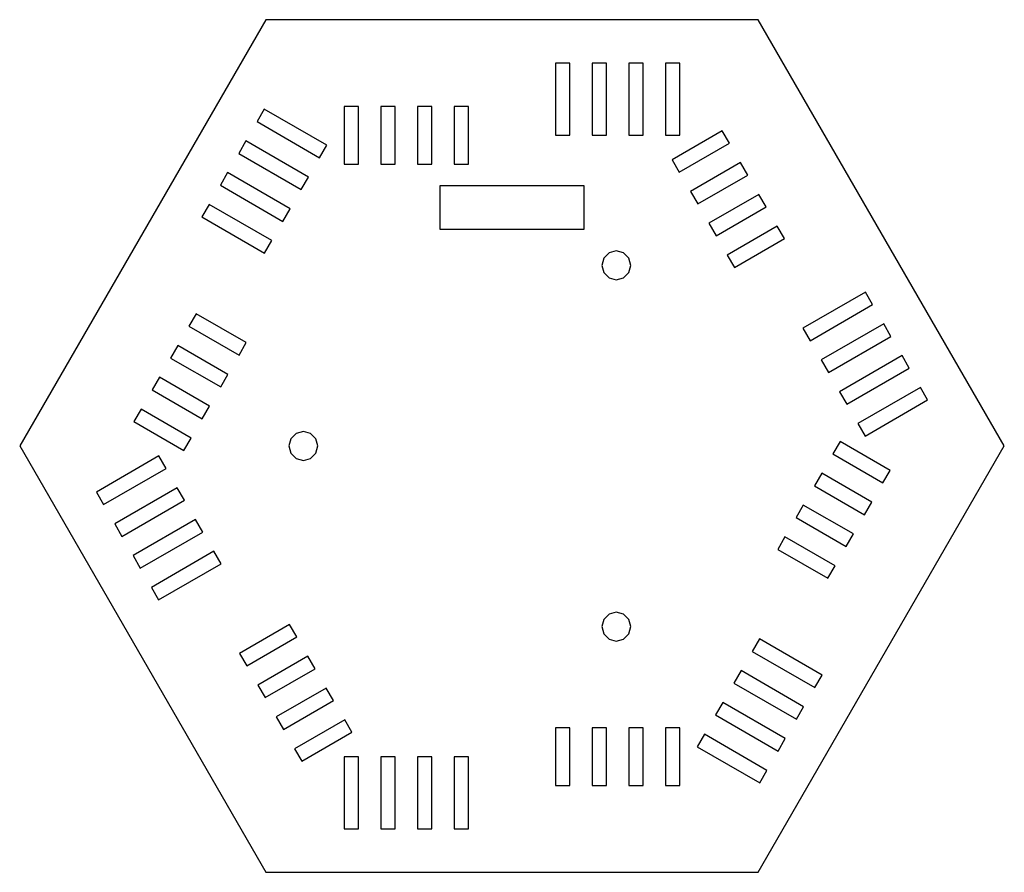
# Model space of a CAD drawing. Extents: x -36 to 36, y -31 to 318.
# Tile 1 of 2: x -36 to 36, y -31 to 31. Entities that reach past the tile are written whole.
import ezdxf

# ---------------------------------------------------------------- set-up
doc = ezdxf.new("R2010")
doc.units = 0

msp = doc.modelspace()

# ---------------------------------------------------------------- linework, layer by layer
for p, q in [((-18.1673, 31.4679), (-36.3347, 0.000161)), ((18.1673, 31.4679), (-18.1673, 31.4679)), ((36.3347, 0.000161), (18.1673, 31.4679)), ((4.26666, 28.2675), (3.2, 28.2675)), ((3.2, 28.2675), (3.2, 22.9335)), ((4.26666, 22.9335), (4.26666, 28.2675)), ((6.97599, 28.2675), (5.90933, 28.2675)), ((5.90933, 28.2675), (5.90933, 22.9335)), ((6.97599, 22.9335), (6.97599, 28.2675)), ((8.61866, 28.2675), (8.61866, 22.9335)), ((9.68532, 28.2675), (8.61866, 28.2675)), ((9.68532, 22.9335), (9.68532, 28.2675)), ((11.328, 28.2675), (11.328, 22.9335)), ((12.3947, 28.2675), (11.328, 28.2675)), ((12.3947, 22.9335), (12.3947, 28.2675)), ((-18.2823, 24.8667), (-18.8156, 23.9439)), ((-13.6635, 22.1997), (-18.2823, 24.8667)), ((-11.328, 25.0671), (-12.3947, 25.0671)), ((-12.3947, 25.0671), (-12.3947, 20.7999)), ((-11.328, 20.7999), (-11.328, 25.0671)), ((-8.61866, 25.0671), (-9.68532, 25.0671)), ((-9.68532, 25.0671), (-9.68532, 20.7999)), ((-8.61866, 20.7999), (-8.61866, 25.0671)), ((-5.90933, 25.0671), (-6.97599, 25.0671)), ((-6.97599, 25.0671), (-6.97599, 20.7999)), ((-5.90933, 20.7999), (-5.90933, 25.0671)), ((-4.26666, 25.0671), (-4.26666, 20.7999)), ((-3.2, 25.0671), (-4.26666, 25.0671)), ((-3.2, 20.7999), (-3.2, 25.0671)), ((-18.8156, 23.9439), (-14.1968, 21.2769)), ((15.511, 23.2665), (11.816, 21.1329)), ((16.0443, 22.3437), (15.511, 23.2665)), ((3.2, 22.9335), (4.26666, 22.9335)), ((5.90933, 22.9335), (6.97599, 22.9335)), ((8.61866, 22.9335), (9.68532, 22.9335)), ((11.328, 22.9335), (12.3947, 22.9335)), ((-19.637, 22.5215), (-20.1703, 21.5986)), ((-15.0182, 19.8545), (-19.637, 22.5215)), ((-14.1968, 21.2769), (-13.6635, 22.1997)), ((12.3493, 20.2101), (16.0443, 22.3437)), ((-20.1703, 21.5986), (-15.5515, 18.9316)), ((11.816, 21.1329), (12.3493, 20.2101)), ((-12.3947, 20.7999), (-11.328, 20.7999)), ((-9.68532, 20.7999), (-8.61866, 20.7999)), ((-6.97599, 20.7999), (-5.90933, 20.7999)), ((-4.26666, 20.7999), (-3.2, 20.7999)), ((16.8657, 20.9213), (13.1707, 18.7877)), ((17.399, 19.9984), (16.8657, 20.9213)), ((-20.9916, 20.1762), (-21.525, 19.2505)), ((-16.3728, 17.5092), (-20.9916, 20.1762)), ((-15.5515, 18.9316), (-15.0182, 19.8545)), ((13.704, 17.8648), (17.399, 19.9984)), ((-21.525, 19.2505), (-16.9062, 16.5835)), ((-5.33332, 19.1997), (-5.33332, 15.9993)), ((5.33332, 19.1997), (-5.33332, 19.1997)), ((5.33332, 15.9993), (5.33332, 19.1997)), ((13.1707, 18.7877), (13.704, 17.8648)), ((18.2204, 18.576), (14.5253, 16.4424)), ((18.7537, 17.6503), (18.2204, 18.576)), ((-22.3463, 17.8281), (-22.8796, 16.9053)), ((-17.7275, 15.1611), (-22.3463, 17.8281)), ((-16.9062, 16.5835), (-16.3728, 17.5092)), ((15.0587, 15.5167), (18.7537, 17.6503)), ((-22.8796, 16.9053), (-18.2608, 14.2383)), ((-5.33332, 15.9993), (5.33332, 15.9993)), ((14.5253, 16.4424), (15.0587, 15.5167)), ((19.575, 16.2279), (15.88, 14.0943)), ((20.1083, 15.3051), (19.575, 16.2279)), ((16.4133, 13.1715), (20.1083, 15.3051)), ((-18.2608, 14.2383), (-17.7275, 15.1611)), ((6.773145, 13.868314), (6.63133, 13.3336)), ((7.163717, 14.260084), (6.773145, 13.868314)), ((7.697995, 14.403536), (7.163717, 14.260084)), ((8.232273, 14.260084), (7.697995, 14.403536)), ((8.622845, 13.868314), (8.232273, 14.260084)), ((8.76466, 13.3336), (8.622845, 13.868314)), ((15.88, 14.0943), (16.4133, 13.1715)), ((6.63133, 13.3336), (6.773145, 12.798886)), ((8.622845, 12.798886), (8.76466, 13.3336)), ((8.76466, 13.3336), (8.76466, 13.3336)), ((6.773145, 12.798886), (7.163717, 12.407116)), ((7.163717, 12.407116), (7.697995, 12.263664)), ((7.697995, 12.263664), (8.232273, 12.407116)), ((8.232273, 12.407116), (8.622845, 12.798886)), ((26.0796, 11.3624), (21.4608, 8.69542)), ((26.613, 10.4396), (26.0796, 11.3624)), ((21.9942, 7.77255), (26.613, 10.4396)), ((-23.3083, 9.76222), (-23.8417, 8.83935)), ((-19.6133, 7.62862), (-23.3083, 9.76222)), ((-23.8417, 8.83935), (-20.1466, 6.70576)), ((27.4343, 9.01715), (22.8155, 6.35016)), ((27.9676, 8.09147), (27.4343, 9.01715)), ((21.4608, 8.69542), (21.9942, 7.77255)), ((23.3488, 5.42447), (27.9676, 8.09147)), ((-24.663, 7.41695), (-25.1964, 6.49127)), ((-20.968, 5.28336), (-24.663, 7.41695)), ((-20.1466, 6.70576), (-19.6133, 7.62862)), ((28.7889, 6.66907), (24.1702, 4.00207)), ((29.3223, 5.7462), (28.7889, 6.66907)), ((-25.1964, 6.49127), (-21.5013, 4.35767)), ((22.8155, 6.35016), (23.3488, 5.42447)), ((-21.5013, 4.35767), (-20.968, 5.28336)), ((24.7035, 3.0792), (29.3223, 5.7462)), ((-26.0177, 5.06887), (-26.551, 4.146)), ((-22.3226, 2.93527), (-26.0177, 5.06887)), ((-26.551, 4.146), (-22.856, 2.0124)), ((24.1702, 4.00207), (24.7035, 3.0792)), ((30.1436, 4.3238), (25.5248, 1.6568)), ((30.677, 3.39811), (30.1436, 4.3238)), ((-22.856, 2.0124), (-22.3226, 2.93527)), ((26.0581, 0.733938), (30.677, 3.39811)), ((-27.3723, 2.7236), (-27.9057, 1.80074)), ((-23.6773, 0.590005), (-27.3723, 2.7236)), ((-27.9057, 1.80074), (-24.2106, -0.332861)), ((25.5248, 1.6568), (26.0581, 0.733938)), ((-15.929335, 0.924013), (-16.319763, 0.533584)), ((-15.396, 1.066919), (-15.929335, 0.924013)), ((-14.862665, 0.924013), (-15.396, 1.066919)), ((-14.472233, 0.533584), (-14.862665, 0.924013)), ((-36.3347, 0.000161), (-18.1673, -31.4676)), ((-24.2106, -0.332861), (-23.6773, 0.590005)), ((-16.319763, 0.533584), (-16.46267, 0.000249)), ((-16.46267, 0.000249), (-16.31975, -0.533086)), ((-14.3293, 0.000249), (-14.472233, 0.533584)), ((-14.472222, -0.533086), (-14.329315, 0.000249)), ((-14.329315, 0.000249), (-14.3293, 0.000249)), ((18.1673, -31.4676), (36.3347, 0.000161)), ((24.2106, 0.333183), (23.6773, -0.589683)), ((27.9057, -1.79759), (24.2106, 0.333183)), ((-16.31975, -0.533086), (-15.92932, -0.923514)), ((-14.86265, -0.923514), (-14.472222, -0.533086)), ((23.6773, -0.589683), (27.3723, -2.72328)), ((-26.0581, -0.733617), (-30.677, -3.39779)), ((-25.5248, -1.65648), (-26.0581, -0.733617)), ((-15.92932, -0.923514), (-15.395985, -1.066421)), ((-15.395985, -1.066421), (-14.86265, -0.923514)), ((-30.1436, -4.32348), (-25.5248, -1.65648)), ((22.856, -2.01208), (22.3226, -2.93495)), ((26.551, -4.14568), (22.856, -2.01208)), ((27.3723, -2.72328), (27.9057, -1.79759)), ((-30.677, -3.39779), (-30.1436, -4.32348)), ((-24.7035, -3.07888), (-29.3223, -5.74588)), ((-24.1702, -4.00175), (-24.7035, -3.07888)), ((22.3226, -2.93495), (26.0177, -5.06855)), ((-28.7889, -6.66875), (-24.1702, -4.00175)), ((21.5013, -4.35735), (20.968, -5.28304)), ((25.1964, -6.49095), (21.5013, -4.35735)), ((26.0177, -5.06855), (26.551, -4.14568)), ((-29.3223, -5.74588), (-28.7889, -6.66875)), ((-23.3488, -5.42415), (-27.9676, -8.09114)), ((-22.8155, -6.34983), (-23.3488, -5.42415)), ((20.968, -5.28304), (24.663, -7.41663)), ((-27.4343, -9.01683), (-22.8155, -6.34983)), ((24.663, -7.41663), (25.1964, -6.49095)), ((20.1466, -6.70543), (19.6133, -7.6283)), ((23.8417, -8.83903), (20.1466, -6.70543)), ((-21.9942, -7.77223), (-26.613, -10.4392)), ((-21.4608, -8.6951), (-21.9942, -7.77223)), ((19.6133, -7.6283), (23.3083, -9.7619)), ((-27.9676, -8.09114), (-27.4343, -9.01683)), ((-26.0796, -11.3621), (-21.4608, -8.6951)), ((23.3083, -9.7619), (23.8417, -8.83903)), ((-26.613, -10.4392), (-26.0796, -11.3621)), ((7.697995, -12.263164), (7.163717, -12.406616)), ((8.232273, -12.406616), (7.697995, -12.263164)), ((6.773145, -12.798386), (6.63133, -13.3331)), ((7.163717, -12.406616), (6.773145, -12.798386)), ((8.622845, -12.798386), (8.232273, -12.406616)), ((8.76466, -13.3331), (8.622845, -12.798386)), ((-16.4133, -13.1711), (-20.1083, -15.3047)), ((-15.88, -14.094), (-16.4133, -13.1711)), ((6.63133, -13.3331), (6.773145, -13.867814)), ((8.622845, -13.867814), (8.76466, -13.3331)), ((8.76466, -13.3331), (8.76466, -13.3331)), ((-19.575, -16.2276), (-15.88, -14.094)), ((6.773145, -13.867814), (7.163717, -14.259584)), ((7.163717, -14.259584), (7.697995, -14.403036)), ((7.697995, -14.403036), (8.232273, -14.259584)), ((8.232273, -14.259584), (8.622845, -13.867814)), ((18.2608, -14.2379), (17.7275, -15.1608)), ((22.8796, -16.9049), (18.2608, -14.2379)), ((17.7275, -15.1608), (22.3463, -17.8278)), ((-20.1083, -15.3047), (-19.575, -16.2276)), ((-15.0587, -15.5164), (-18.7537, -17.65)), ((-14.5253, -16.4421), (-15.0587, -15.5164)), ((-18.2204, -18.5757), (-14.5253, -16.4421)), ((16.9062, -16.5832), (16.3728, -17.5089)), ((21.525, -19.2502), (16.9062, -16.5832)), ((22.3463, -17.8278), (22.8796, -16.9049)), ((-18.7537, -17.65), (-18.2204, -18.5757)), ((-13.704, -17.8645), (-17.399, -19.9981)), ((-13.1707, -18.7874), (-13.704, -17.8645)), ((16.3728, -17.5089), (20.9916, -20.1731)), ((-16.8657, -20.921), (-13.1707, -18.7874)), ((15.5515, -18.9313), (15.0182, -19.8542)), ((20.1703, -21.5983), (15.5515, -18.9313)), ((20.9916, -20.1731), (21.525, -19.2502)), ((-17.399, -19.9981), (-16.8657, -20.921)), ((-12.3493, -20.2098), (-16.0443, -22.3434)), ((-11.816, -21.1326), (-12.3493, -20.2098)), ((15.0182, -19.8542), (19.637, -22.5212)), ((4.26666, -20.7996), (3.2, -20.7996)), ((3.2, -20.7996), (3.2, -25.0668)), ((4.26666, -25.0668), (4.26666, -20.7996)), ((5.90933, -20.7996), (5.90933, -25.0668)), ((6.97599, -20.7996), (5.90933, -20.7996)), ((6.97599, -25.0668), (6.97599, -20.7996)), ((8.61866, -20.7996), (8.61866, -25.0668)), ((9.68532, -20.7996), (8.61866, -20.7996)), ((9.68532, -25.0668), (9.68532, -20.7996)), ((12.3947, -20.7996), (11.328, -20.7996)), ((11.328, -20.7996), (11.328, -25.0668)), ((12.3947, -25.0668), (12.3947, -20.7996)), ((-15.511, -23.2662), (-11.816, -21.1326)), ((14.1968, -21.2766), (13.6635, -22.1994)), ((18.8156, -23.9436), (14.1968, -21.2766)), ((19.637, -22.5212), (20.1703, -21.5983)), ((-16.0443, -22.3434), (-15.511, -23.2662)), ((13.6635, -22.1994), (18.2823, -24.8664)), ((-12.3947, -22.9332), (-12.3947, -28.2672)), ((-11.328, -22.9332), (-12.3947, -22.9332)), ((-11.328, -28.2672), (-11.328, -22.9332)), ((-9.68532, -22.9332), (-9.68532, -28.2672)), ((-8.61866, -22.9332), (-9.68532, -22.9332)), ((-8.61866, -28.2672), (-8.61866, -22.9332)), ((-6.97599, -22.9332), (-6.97599, -28.2672)), ((-5.90933, -22.9332), (-6.97599, -22.9332)), ((-5.90933, -28.2672), (-5.90933, -22.9332)), ((-4.26666, -22.9332), (-4.26666, -28.2672)), ((-3.2, -22.9332), (-4.26666, -22.9332)), ((-3.2, -28.2672), (-3.2, -22.9332)), ((18.2823, -24.8664), (18.8156, -23.9436)), ((3.2, -25.0668), (4.26666, -25.0668)), ((5.90933, -25.0668), (6.97599, -25.0668)), ((8.61866, -25.0668), (9.68532, -25.0668)), ((11.328, -25.0668), (12.3947, -25.0668)), ((-12.3947, -28.2672), (-11.328, -28.2672)), ((-9.68532, -28.2672), (-8.61866, -28.2672)), ((-6.97599, -28.2672), (-5.90933, -28.2672)), ((-4.26666, -28.2672), (-3.2, -28.2672)), ((-18.1673, -31.4676), (18.1673, -31.4676))]:
    msp.add_line(p, q)

doc.saveas('drawing.dxf')
